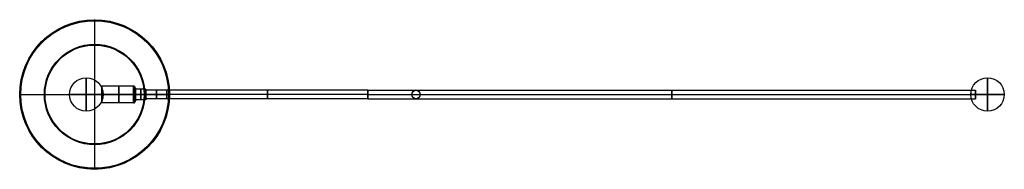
# Model space of a CAD drawing. Header units: inches. Extents: x -20.8 to 38, y -4.5 to 4.5.
import ezdxf

# ---------------------------------------------------------------- set-up
doc = ezdxf.new("R2010")
doc.units = ezdxf.units.IN
doc.header["$LTSCALE"] = 0.03937
doc.header["$MEASUREMENT"] = 0
doc.layers.add('astro dome lightl', color=18, linetype='Continuous', true_color=0x000000)
doc.layers.add('Default', color=18, linetype='Continuous', true_color=0x000000)

msp = doc.modelspace()

# ---------------------------------------------------------------- linework, layer by layer
at = {"layer": 'astro dome lightl'}
for p, q in [((-16.314, 4.472, -2.25), (-16.314, 4.411, -2.25)), ((0, 0.25), (-12, 0.25)), ((0, 0, -0.25), (-12, 0, -0.25)), ((0, 0, 0.25), (-12, 0, 0.25)), ((-11.841, 0, -2.25), (-11.902, 0, -2.25)), ((0, 0.25), (2.875, 0.25)), ((0, 0, 0.25), (2.875, 0, 0.25)), ((0, 0, 0.25), (2.625, 0, 0.25)), ((0, 0, -0.25), (36.283, 0, -0.25)), ((2.625, 0, 0.25), (2.625, 0, 0.993)), ((2.625, 0, 0.993), (2.625, 0, 36.993)), ((2.868, 0.25, -0.007), (2.882, 0.25, -0.007)), ((2.875, 0.25, -0.007), (2.875, 0.25)), ((2.875, 0.25), (36.283, 0.25)), ((2.875, 0.25), (2.875, 0.25, 0.993)), ((2.875, 0.25, 0.993), (2.875, 0.25, 36.993)), ((3.125, 0, 0.25), (3.125, 0, 0.993)), ((3.125, 0, 0.25), (36.283, 0, 0.25)), ((3.125, 0, 0.993), (3.125, 0, 36.993)), ((36, 0.25), (36, 0)), ((-20.786, -0.001, -2.25), (-20.725, -0.001, -2.25)), ((0, -0.25), (-12, -0.25)), ((0, -0.25), (36.283, -0.25)), ((2.882, -0.25, -0.007), (2.868, -0.25, -0.007)), ((2.875, -0.25, -0.007), (2.875, -0.25)), ((2.875, -0.25), (2.875, -0.25, 0.993)), ((2.875, -0.25, 0.993), (2.875, -0.25, 36.993)), ((-16.313, -4.473, -2.25), (-16.313, -4.412, -2.25))]:
    msp.add_line(p, q, dxfattribs=at)
for centre, radius in [((-16.314, -0.001, -2.25), 4.472), ((-16.314, -0.001, -2.25), 4.442), ((-16.314, -0.001, -2.25), 4.412), ((-16.314, -0.001, 0.604), 3), ((-16.314, -0.001, 0.562), 2.957), ((2.875, 0, -0.007), 0.25), ((2.875, 0, 0.993), 0.25), ((2.875, 0, 0.493), 0.25), ((2.875, 0, 0.993), 0.25), ((2.875, 0, 36.993), 0.25), ((2.875, 0, 18.993), 0.25)]:
    msp.add_circle(centre, radius, dxfattribs=at)
at = {"layer": 'astro dome lightl', "extrusion": (1, 0, 0)}
for centre in [(0, 0, -12), (0, 0, -12), (0, 0, -6), (0, 0), (0, 0), (0, 0), (0, 0), (0, 0, 18.142), (0, 0, 36.283)]:
    msp.add_circle(centre, 0.25, dxfattribs=at)
at = {"layer": 'astro dome lightl', "extrusion": (1, 0.000206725, -1.02171e-15)}
msp.add_arc((0.003, -2.75, -16.314), 4.5, 6.37937, 90, dxfattribs=at)
at = {"layer": 'astro dome lightl', "extrusion": (1, 0.000206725, -1.03563e-15)}
msp.add_arc((0.003, -2.75, -16.314), 4.44, 6.46594, 90, dxfattribs=at)
at = {"layer": 'astro dome lightl', "extrusion": (-0.000206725, 1, -9.69128e-31)}
msp.add_arc((16.314, -2.75, 0.003), 4.44, 90, 173.53406, dxfattribs=at)
at = {"layer": 'astro dome lightl', "extrusion": (-0.000206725, 1, 1.2228e-16)}
msp.add_arc((16.314, -2.75, 0.003), 4.5, 90, 173.62063, dxfattribs=at)
at = {"layer": 'astro dome lightl', "extrusion": (-0.000206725, 1, -2.05691e-15)}
msp.add_arc((16.314, -2.75, 0.003), 4.5, 6.37937, 90, dxfattribs=at)
at = {"layer": 'astro dome lightl', "extrusion": (-0.000206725, 1, -2.07083e-15)}
msp.add_arc((16.314, -2.75, 0.003), 4.44, 6.46594, 90, dxfattribs=at)
at = {"layer": 'astro dome lightl', "extrusion": (1, 0.000206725, 1.0352e-15)}
msp.add_arc((0.003, -2.75, -16.314), 4.44, 90, 173.53406, dxfattribs=at)
at = {"layer": 'astro dome lightl', "extrusion": (1, 0.000206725, 1.02128e-15)}
msp.add_arc((0.003, -2.75, -16.314), 4.5, 90, 173.62063, dxfattribs=at)
at = {"layer": 'astro dome lightl', "extrusion": (0.707107, 2.16944e-15, 0.707107)}
msp.add_open_spline([(2.875, 0.25), (2.821, 0.25, 0.054), (2.763, 0.232, 0.112), (2.692, 0.173, 0.183), (2.669, 0.146, 0.206), (2.635, 0.08, 0.24), (2.625, 0.042, 0.25), (2.625, 0, 0.25), (2.625, -0.042, 0.25), (2.635, -0.08, 0.24), (2.669, -0.146, 0.206), (2.692, -0.173, 0.183), (2.763, -0.232, 0.112), (2.821, -0.25, 0.054), (2.875, -0.25)], degree=3, knots=[0, 0, 0, 0, 0.236578, 0.236578, 0.3587048, 0.3587048, 0.4832218, 0.4832218, 0.4832218, 0.6077388, 0.6077388, 0.7298656, 0.7298656, 0.9664436, 0.9664436, 0.9664436, 0.9664436], dxfattribs=at)
at = {"layer": 'astro dome lightl', "extrusion": (-0.707107, 8.26693e-11, 0.707107)}
msp.add_open_spline([(2.868, 0.25, -0.007), (2.871, 0.25, -0.004), (2.873, 0.25, -0.002), (2.875, 0.25)], degree=3, dxfattribs=at)
at = {"layer": 'astro dome lightl', "extrusion": (0.707107, 8.75544e-11, 0.707107)}
msp.add_open_spline([(2.875, 0.25), (2.877, 0.25, -0.002), (2.879, 0.25, -0.004), (2.882, 0.25, -0.007)], degree=3, dxfattribs=at)
at = {"layer": 'astro dome lightl', "extrusion": (-0.707107, -4.06457e-15, 0.707107)}
msp.add_open_spline([(3.125, 0, 0.25), (3.125, 0.042, 0.25), (3.115, 0.08, 0.24), (3.081, 0.146, 0.206), (3.058, 0.173, 0.183), (2.987, 0.232, 0.112), (2.929, 0.25, 0.054), (2.875, 0.25)], degree=3, knots=[0, 0, 0, 0, 0.124517, 0.124517, 0.2466438, 0.2466438, 0.4832218, 0.4832218, 0.4832218, 0.4832218], dxfattribs=at)
at = {"layer": 'astro dome lightl', "extrusion": (0.707107, -1.19174e-14, -0.707107)}
msp.add_open_spline([(2.875, -0.25), (2.929, -0.25, 0.054), (2.987, -0.232, 0.112), (3.058, -0.173, 0.183), (3.081, -0.146, 0.206), (3.115, -0.08, 0.24), (3.125, -0.042, 0.25), (3.125, 0, 0.25)], degree=3, knots=[0, 0, 0, 0, 0.236578, 0.236578, 0.3587048, 0.3587048, 0.4832218, 0.4832218, 0.4832218, 0.4832218], dxfattribs=at)
at = {"layer": 'astro dome lightl', "extrusion": (0.707107, 6.68116e-11, -0.707107)}
msp.add_open_spline([(2.875, -0.25), (2.873, -0.25, -0.002), (2.871, -0.25, -0.004), (2.868, -0.25, -0.007)], degree=3, dxfattribs=at)
at = {"layer": 'astro dome lightl', "extrusion": (-0.707107, 2.26e-11, -0.707107)}
msp.add_open_spline([(2.882, -0.25, -0.007), (2.879, -0.25, -0.004), (2.877, -0.25, -0.002), (2.875, -0.25)], degree=3, dxfattribs=at)
at = {"layer": 'Default'}
for p, q in [((-15.875, 0.5), (-15.875, 0)), ((-14, 0.5), (-15.875, 0.5)), ((-14, 0, 0.5), (-15.875, 0, 0.5)), ((-13.875, 0.313), (-13.875, 0.375)), ((-13.875, 0.313), (-13.875, 0)), ((-13.25, 0.313), (-13.875, 0.313)), ((-13.875, 0, -0.375), (-13.875, 0, -0.312)), ((-13.875, 0, 0.312), (-13.875, 0, 0.375)), ((-13.25, 0, -0.312), (-13.875, 0, -0.312)), ((-13.25, 0, 0.312), (-13.875, 0, 0.312)), ((-13.25, 0.313), (-13.25, 0.25)), ((-12, 0.25), (-13.25, 0.25)), ((-13.25, 0, -0.312), (-13.25, 0, -0.25)), ((-13.25, 0, 0.25), (-13.25, 0, 0.312)), ((-12, 0, -0.25), (-13.25, 0, -0.25)), ((-12, 0, 0.25), (-13.25, 0, 0.25)), ((-14, 0, -0.5), (-15.875, 0, -0.5)), ((-14, -0.5), (-15.875, -0.5)), ((-13.875, -0.375), (-13.875, -0.312)), ((-13.25, -0.312), (-13.875, -0.312)), ((-13.25, -0.25), (-13.25, -0.312)), ((-12, -0.25), (-13.25, -0.25))]:
    msp.add_line(p, q, dxfattribs=at)
for centre in [(-16.809, 0), (36.999, 0)]:
    msp.add_circle(centre, 1, dxfattribs=at)
at = {"layer": 'Default', "extrusion": (1, 0, 0)}
for centre, radius in [((0, 0, -15.875), 0.5), ((0, 0, -14.875), 0.5), ((0, 0, -14), 0.5), ((0, 0, -13.875), 0.312), ((0, 0, -13.875), 0.312), ((0, 0, -13.562), 0.312), ((0, 0, -13.25), 0.312), ((0, 0, -13.25), 0.312), ((0, 0, -13.25), 0.25), ((0, 0, -12.625), 0.25), ((0, 0, -12), 0.25)]:
    msp.add_circle(centre, radius, dxfattribs=at)
for centre, start, end in [((0, 0, -16.809), 270, 90), ((0, 0, 36.999), 270, 90), ((0, 0, -16.809), 90, 270), ((0, 0, 36.999), 90, 270)]:
    msp.add_arc(centre, 1, start, end, dxfattribs=at)
at = {"layer": 'Default', "extrusion": (0, 1, 0)}
for centre, start, end in [((16.809, 0), 270, 90), ((16.809, 0), 90, 270), ((-36.999, 0), 270, 90), ((-36.999, 0), 90, 270)]:
    msp.add_arc(centre, 1, start, end, dxfattribs=at)
at = {"layer": 'Default'}
msp.add_arc((-14, 0.375), 0.125, 360, 90, dxfattribs=at)
at = {"layer": 'Default', "extrusion": (-2.9543e-10, 0.707116, -0.707098)}
msp.add_rational_spline([(-14, 0.354, 0.354), (-13.875, 0.354, 0.354), (-13.875, 0.265, 0.265)], [1, 0.707106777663, 1], degree=2, dxfattribs=at)
at = {"layer": 'Default', "extrusion": (2.958e-10, -0.707116, -0.707098)}
msp.add_rational_spline([(-14, 0.354, -0.354), (-13.875, 0.354, -0.354), (-13.875, 0.265, -0.265)], [1, 0.707106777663, 1], degree=2, dxfattribs=at)
at = {"layer": 'Default', "extrusion": (2.03887e-11, 1, -5.51057e-05)}
msp.add_rational_spline([(-14, 0, 0.5), (-13.875, 0, 0.5), (-13.875, 0, 0.375)], [1, 0.70710678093, 1], degree=2, dxfattribs=at)
at = {"layer": 'Default', "extrusion": (2.15507e-11, 1, 5.51057e-05)}
msp.add_rational_spline([(-14, 0, -0.5), (-13.875, 0, -0.5), (-13.875, 0, -0.375)], [1, 0.70710678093, 1], degree=2, dxfattribs=at)
at = {"layer": 'Default'}
msp.add_rational_spline([(-13.912, 0.463), (-13.912, 0.464, 0.121), (-13.912, 0.363, 0.363), (-13.912, 0, 0.514), (-13.912, -0.363, 0.363), (-13.912, -0.514), (-13.912, -0.363, -0.363), (-13.912, 0, -0.514), (-13.912, 0.363, -0.363), (-13.912, 0.464, -0.121), (-13.912, 0.463)], [0.853553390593, 0.853553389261, 0.853553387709, 0.853553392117, 0.853553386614, 0.853553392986, 0.853553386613, 0.853553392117, 0.853553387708, 0.853553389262, 0.853553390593], degree=3, dxfattribs=at)
at = {"layer": 'Default', "extrusion": (1, 8.11597e-14, -4.27171e-15)}
msp.add_open_spline([(-13.875, 0.375), (-13.875, 0.376, 0.098), (-13.875, 0.294, 0.294), (-13.875, 0, 0.416), (-13.875, -0.294, 0.294), (-13.875, -0.416), (-13.875, -0.294, -0.294), (-13.875, 0, -0.416), (-13.875, 0.294, -0.294), (-13.875, 0.376, -0.098), (-13.875, 0.375)], degree=3, dxfattribs=at)
at = {"layer": 'Default', "extrusion": (2.10203e-10, 0.707082, 0.707132)}
msp.add_rational_spline([(-14, -0.354, 0.354), (-13.875, -0.354, 0.354), (-13.875, -0.265, 0.265)], [1, 0.707106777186, 1], degree=2, dxfattribs=at)
at = {"layer": 'Default', "extrusion": (2.07838e-10, 0.707082, -0.707132)}
msp.add_rational_spline([(-14, -0.354, -0.354), (-13.875, -0.354, -0.354), (-13.875, -0.265, -0.265)], [1, 0.707106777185, 1], degree=2, dxfattribs=at)
at = {"layer": 'Default', "extrusion": (1.39196e-12, -2.43454e-10, -1)}
msp.add_rational_spline([(-14, -0.5), (-13.875, -0.5), (-13.875, -0.375)], [1, 0.707106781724, 1], degree=2, dxfattribs=at)

doc.saveas('drawing.dxf')
